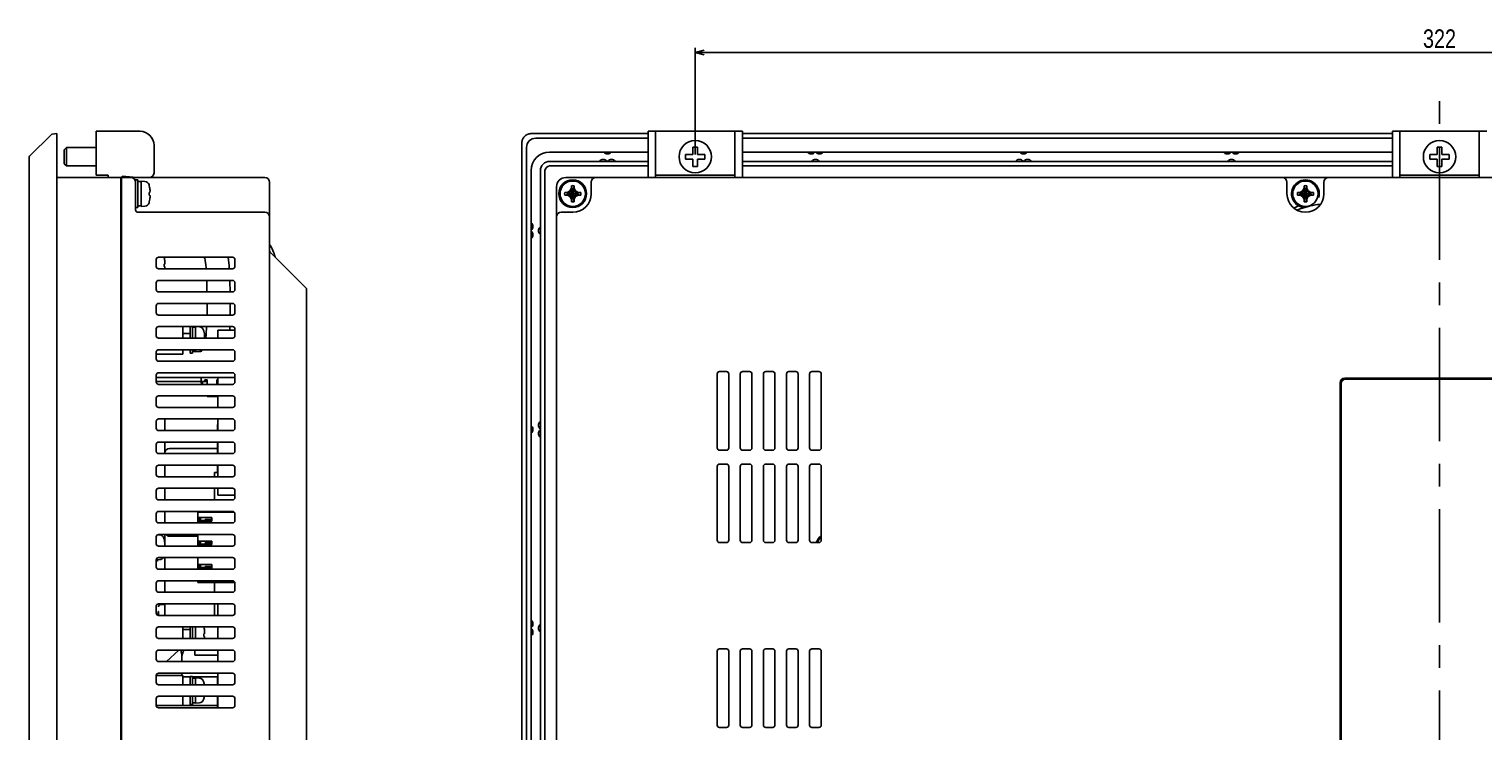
# Model space of a CAD drawing. Extents: x -4 to 1106, y 0 to 693.
# Tile 15 of 26: x 583 to 898, y 336 to 488. Entities that reach past the tile are written whole.
import ezdxf
from ezdxf.enums import TextEntityAlignment as Align

# ---------------------------------------------------------------- set-up
doc = ezdxf.new("R2010")
doc.units = 0
doc.header["$LTSCALE"] = 65.395
doc.linetypes.add('CENTER', pattern=[0.6, 0.375, -0.075, 0.075, -0.075])
doc.layers.get('0').update_dxf_attribs({"linetype": 'CONTINUOUS'})
doc.layers.add('AXIS', color=7, linetype='CONTINUOUS')
doc.layers.add('DIM', color=7, linetype='CONTINUOUS')
doc.styles.get("Standard").update_dxf_attribs({"font": 'txt', "width": 0.8})
doc.dimstyles.get("Standard").update_dxf_attribs({"dimtxt": 2.5, "dimasz": 2.5, "dimexe": 1.25, "dimexo": 0.625, "dimtad": 1, "dimcen": 2.5, "dimazin": 3, "dimtfac": 1, "dimtmove": 0, "dimatfit": 3})

# ---------------------------------------------------------------- blocks, each defined once
blk = doc.blocks.new('_OPEN')
at = {"color": 0, "linetype": 'BYBLOCK'}
for p, q in [((0, 0), (-1, 0.26)), ((-1, -0.26), (0, 0)), ((-1, 0), (0, 0))]:
    blk.add_line(p, q, dxfattribs=at)
blk = doc.blocks.new('*D10')
at = {"layer": 'DIM', "color": 2, "linetype": 'CONTINUOUS'}
for p, q in [((727.18, 461), (727.18, 484.06)), ((727.18, 483.06), (888.18, 483.06)), ((1049.18, 483.06), (888.18, 483.06)), ((1049.18, 461), (1049.18, 484.06))]:
    blk.add_line(p, q, dxfattribs=at)
at = {"layer": 'DIM', "color": 2, "linetype": 'CONTINUOUS', "xscale": 1.9, "yscale": 1.9, "zscale": 1.9, "rotation": 180}
blk.add_blockref('_OPEN', (727.18, 483.06), dxfattribs=at)
at = {"layer": 'DIM', "color": 2, "linetype": 'CONTINUOUS', "xscale": 1.9, "yscale": 1.9, "zscale": 1.9}
blk.add_blockref('_OPEN', (1049.18, 483.06), dxfattribs=at)
at = {"layer": 'DIM', "color": 2, "linetype": 'CONTINUOUS', "width": 0.8}
blk.add_text('322', height=4, dxfattribs=at).set_placement((888.18, 484.06), align=Align.CENTER)

msp = doc.modelspace()

# ---------------------------------------------------------------- linework, layer by layer
at = {"color": 7, "linetype": 'CONTINUOUS'}
for p, q in [((588.09, 465.394), (589.102, 465.5)), ((589.102, 165.5), (589.102, 465.5)), ((597.602, 466), (597.602, 456.5)), ((597.602, 466), (607.102, 466)), ((691.321, 465.47), (691.207, 465.447)), ((691.436, 465.487), (691.321, 465.47)), ((691.552, 465.497), (691.436, 465.487)), ((691.668, 465.5), (691.552, 465.497)), ((691.668, 465.5), (716.979, 465.5)), ((716.979, 466), (737.379, 466)), ((716.979, 456), (716.979, 466)), ((718.579, 466), (718.579, 456)), ((735.779, 456), (735.779, 466)), ((737.379, 456), (737.379, 466)), ((737.379, 465.5), (877.979, 465.5)), ((877.979, 466), (898.379, 466)), ((877.979, 456), (877.979, 466)), ((879.579, 466), (879.579, 456)), ((896.779, 456), (896.779, 466)), ((583.19, 460.588), (587.909, 465.308)), ((590.702, 462), (591.202, 462.5)), ((591.202, 458.5), (591.202, 462.5)), ((597.602, 462.5), (591.202, 462.5)), ((610.102, 463), (610.102, 457)), ((689.683, 463.628), (689.679, 463.511)), ((689.679, 325.7), (689.679, 463.511)), ((689.693, 463.744), (689.683, 463.628)), ((689.71, 463.859), (689.693, 463.744)), ((689.733, 463.973), (689.71, 463.859)), ((689.763, 464.085), (689.733, 463.973)), ((689.799, 464.195), (689.763, 464.085)), ((689.842, 464.302), (689.799, 464.195)), ((689.891, 464.407), (689.842, 464.302)), ((689.946, 464.509), (689.891, 464.407)), ((690.006, 464.607), (689.946, 464.509)), ((690.072, 464.701), (690.006, 464.607)), ((690.144, 464.792), (690.072, 464.701)), ((690.22, 464.878), (690.144, 464.792)), ((690.302, 464.959), (690.22, 464.878)), ((690.388, 465.036), (690.302, 464.959)), ((690.478, 465.107), (690.388, 465.036)), ((690.573, 465.174), (690.478, 465.107)), ((690.671, 465.234), (690.573, 465.174)), ((690.773, 465.289), (690.671, 465.234)), ((690.679, 462.5), (690.679, 325.7)), ((690.877, 465.338), (690.773, 465.289)), ((690.985, 465.38), (690.877, 465.338)), ((691.095, 465.417), (690.985, 465.38)), ((691.207, 465.447), (691.095, 465.417)), ((716.979, 464.5), (692.679, 464.5)), ((727.679, 462.6), (726.679, 462.6)), ((726.679, 461), (726.679, 462.6)), ((727.679, 461), (727.679, 462.6)), ((877.979, 464.5), (737.379, 464.5)), ((888.679, 462.6), (887.679, 462.6)), ((887.679, 461), (887.679, 462.6)), ((888.679, 461), (888.679, 462.6)), ((583.102, 170.625), (583.102, 460.376)), ((590.702, 459), (590.702, 462)), ((725.079, 461), (726.679, 461)), ((725.079, 461), (725.079, 460)), ((725.079, 460), (726.679, 460)), ((726.679, 458.4), (726.679, 460)), ((727.679, 461), (729.279, 461)), ((727.679, 460), (729.279, 460)), ((727.679, 458.4), (727.679, 460)), ((729.279, 461), (729.279, 460)), ((886.079, 461), (887.679, 461)), ((886.079, 461), (886.079, 460)), ((886.079, 460), (887.679, 460)), ((887.679, 458.4), (887.679, 460)), ((888.679, 461), (890.279, 461)), ((888.679, 460), (890.279, 460)), ((888.679, 458.4), (888.679, 460)), ((890.279, 461), (890.279, 460)), ((590.702, 459), (591.202, 458.5)), ((597.602, 458.5), (591.202, 458.5)), ((600.202, 456.5), (597.602, 456.5)), ((600.202, 456), (600.202, 456.5)), ((603.202, 456), (603.202, 456.3)), ((603.202, 456.3), (606.382, 456.02)), ((694.679, 325.7), (694.679, 457.5)), ((695.679, 458.5), (716.979, 458.5)), ((735.779, 456.5), (718.579, 456.5)), ((726.679, 458.4), (727.679, 458.4)), ((737.379, 458.5), (877.979, 458.5)), ((896.779, 456.5), (879.579, 456.5)), ((887.679, 458.4), (888.679, 458.4)), ((589.102, 456), (634.102, 456)), ((602.902, 456), (602.902, 332.5)), ((603.102, 455.5), (602.902, 455.5)), ((603.102, 332.5), (603.102, 456)), ((606.102, 455.5), (606.102, 449)), ((606.602, 455.5), (606.102, 455.5)), ((606.602, 449.501), (606.602, 455.5)), ((606.836, 455.147), (606.602, 455.15)), ((606.835, 455.137), (606.602, 455.119)), ((607.068, 455.147), (606.835, 455.137)), ((606.952, 455.142), (606.836, 455.147)), ((607.302, 455.15), (607.068, 455.147)), ((607.302, 455.25), (607.302, 449.751)), ((608.149, 455.176), (607.302, 455.25)), ((609.079, 454.25), (609.022, 454.46)), ((609.079, 454.25), (609.079, 454.228)), ((609.198, 453.668), (609.217, 453.522)), ((609.217, 453.522), (609.232, 453.38)), ((609.232, 452.947), (609.217, 452.864)), ((609.232, 453.38), (609.243, 453.241)), ((609.243, 453.027), (609.232, 452.947)), ((609.243, 453.241), (609.249, 453.105)), ((609.249, 453.105), (609.243, 453.027)), ((635.102, 176), (635.102, 455)), ((697.179, 177), (697.179, 454)), ((699.179, 456), (1077.179, 456)), ((700.074, 453.105), (699.512, 452.78)), ((699.664, 452.64), (700.219, 452.961)), ((700.399, 453.668), (700.074, 453.105)), ((700.074, 451.896), (701.284, 453.105)), ((700.074, 453.105), (701.284, 451.896)), ((700.219, 452.961), (700.539, 453.515)), ((700.399, 454.228), (700.399, 453.668)), ((700.399, 454.228), (700.539, 453.571)), ((700.539, 453.515), (700.399, 453.668)), ((700.539, 453.515), (700.539, 453.571)), ((700.539, 451.43), (700.819, 453.571)), ((700.819, 451.43), (700.539, 453.571)), ((700.539, 451.486), (700.819, 453.515)), ((700.819, 451.486), (700.539, 453.515)), ((700.819, 453.571), (700.959, 454.228)), ((700.819, 453.515), (700.959, 453.668)), ((700.819, 453.571), (700.819, 453.515)), ((700.819, 453.515), (701.139, 452.961)), ((700.959, 453.668), (700.959, 454.228)), ((701.284, 453.105), (700.959, 453.668)), ((701.139, 452.961), (701.694, 452.64)), ((701.847, 452.78), (701.284, 453.105)), ((704.679, 452.5), (704.679, 455)), ((855.179, 455), (855.179, 452.5)), ((858.574, 453.105), (858.012, 452.78)), ((858.164, 452.64), (858.719, 452.961)), ((858.899, 453.668), (858.574, 453.105)), ((858.574, 451.896), (859.784, 453.105)), ((858.574, 453.105), (859.784, 451.896)), ((858.719, 452.961), (859.039, 453.515)), ((858.899, 454.228), (858.899, 453.668)), ((858.899, 454.228), (859.039, 453.571)), ((859.039, 453.515), (858.899, 453.668)), ((859.039, 453.515), (859.039, 453.571)), ((859.039, 451.43), (859.319, 453.571)), ((859.319, 451.43), (859.039, 453.571)), ((859.039, 451.486), (859.319, 453.515)), ((859.319, 451.486), (859.039, 453.515)), ((859.319, 453.571), (859.459, 454.228)), ((859.319, 453.515), (859.459, 453.668)), ((859.319, 453.571), (859.319, 453.515)), ((859.319, 453.515), (859.639, 452.961)), ((859.459, 453.668), (859.459, 454.228)), ((859.784, 453.105), (859.459, 453.668)), ((859.639, 452.961), (860.194, 452.64)), ((860.347, 452.78), (859.784, 453.105)), ((863.179, 452.5), (863.179, 455)), ((607.302, 449.85), (606.602, 449.85)), ((608.149, 449.825), (607.302, 449.75)), ((609.079, 450.75), (609.022, 450.541)), ((609.079, 452.78), (609.079, 452.22)), ((609.198, 452.78), (609.079, 452.78)), ((609.079, 452.22), (609.198, 452.22)), ((609.079, 450.773), (609.079, 450.75)), ((609.217, 452.864), (609.198, 452.78)), ((609.198, 452.22), (609.223, 452.108)), ((609.222, 451.52), (609.198, 451.333)), ((609.239, 451.708), (609.222, 451.52)), ((609.223, 452.108), (609.24, 452)), ((609.249, 451.896), (609.239, 451.708)), ((609.24, 452), (609.249, 451.896)), ((699.512, 452.78), (698.952, 452.78)), ((699.608, 452.64), (698.952, 452.78)), ((698.952, 452.22), (699.608, 452.36)), ((698.952, 452.22), (699.512, 452.22)), ((699.664, 452.64), (699.512, 452.78)), ((699.664, 452.36), (699.512, 452.22)), ((699.512, 452.22), (700.074, 451.896)), ((699.608, 452.36), (701.75, 452.64)), ((699.608, 452.64), (699.664, 452.64)), ((699.608, 452.64), (701.75, 452.36)), ((699.664, 452.36), (699.608, 452.36)), ((699.664, 452.36), (701.694, 452.64)), ((699.664, 452.64), (701.694, 452.36)), ((700.219, 452.04), (699.664, 452.36)), ((700.074, 451.896), (700.399, 451.333)), ((700.539, 451.486), (700.219, 452.04)), ((700.539, 451.486), (700.399, 451.333)), ((700.539, 451.43), (700.399, 450.773)), ((700.399, 451.333), (700.399, 450.773)), ((700.539, 451.43), (700.539, 451.486)), ((701.139, 452.04), (700.819, 451.486)), ((700.819, 451.486), (700.819, 451.43)), ((700.819, 451.486), (700.959, 451.333)), ((700.959, 450.773), (700.819, 451.43)), ((700.959, 451.333), (701.284, 451.896)), ((700.959, 450.773), (700.959, 451.333)), ((701.694, 452.36), (701.139, 452.04)), ((701.284, 451.896), (701.847, 452.22)), ((701.694, 452.64), (701.847, 452.78)), ((701.694, 452.64), (701.75, 452.64)), ((701.75, 452.36), (701.694, 452.36)), ((701.694, 452.36), (701.847, 452.22)), ((702.407, 452.78), (701.75, 452.64)), ((701.75, 452.36), (702.407, 452.22)), ((702.407, 452.78), (701.847, 452.78)), ((701.847, 452.22), (702.407, 452.22)), ((857.691, 449.896), (857.12, 449.602)), ((858.012, 452.78), (857.452, 452.78)), ((858.108, 452.64), (857.452, 452.78)), ((857.452, 452.22), (858.108, 452.36)), ((857.452, 452.22), (858.012, 452.22)), ((858.164, 452.64), (858.012, 452.78)), ((858.164, 452.36), (858.012, 452.22)), ((858.012, 452.22), (858.574, 451.896)), ((858.108, 452.36), (860.25, 452.64)), ((858.108, 452.64), (858.164, 452.64)), ((858.108, 452.64), (860.25, 452.36)), ((858.164, 452.36), (858.108, 452.36)), ((858.164, 452.36), (860.194, 452.64)), ((858.164, 452.64), (860.194, 452.36)), ((858.719, 452.04), (858.164, 452.36)), ((858.574, 451.896), (858.899, 451.333)), ((859.039, 451.486), (858.719, 452.04)), ((859.039, 451.486), (858.899, 451.333)), ((859.039, 451.43), (858.899, 450.773)), ((858.899, 451.333), (858.899, 450.773)), ((859.039, 451.43), (859.039, 451.486)), ((859.639, 452.04), (859.319, 451.486)), ((859.319, 451.486), (859.459, 451.333)), ((859.319, 451.486), (859.319, 451.43)), ((859.459, 450.773), (859.319, 451.43)), ((859.459, 451.333), (859.784, 451.896)), ((859.459, 450.773), (859.459, 451.333)), ((860.202, 449.847), (859.524, 449.68)), ((860.194, 452.36), (859.639, 452.04)), ((859.784, 451.896), (860.347, 452.22)), ((860.194, 452.64), (860.347, 452.78)), ((860.194, 452.64), (860.25, 452.64)), ((860.25, 452.36), (860.194, 452.36)), ((860.194, 452.36), (860.347, 452.22)), ((860.809, 449.976), (860.202, 449.847)), ((860.907, 452.78), (860.25, 452.64)), ((860.25, 452.36), (860.907, 452.22)), ((860.907, 452.78), (860.347, 452.78)), ((860.347, 452.22), (860.907, 452.22)), ((861.338, 450.073), (860.809, 449.976)), ((861.787, 450.144), (861.338, 450.073)), ((862.161, 450.193), (861.787, 450.144)), ((862.467, 450.227), (862.161, 450.193)), ((862.47, 450.227), (862.467, 450.227)), ((583.077, 436.3), (583.077, 447.4)), ((583.077, 447.4), (583.102, 447.4)), ((606.602, 449.5), (606.102, 449.5)), ((634.102, 448.5), (606.602, 448.5)), ((698.179, 448.5), (700.679, 448.5)), ((857.12, 449.602), (856.692, 449.368)), ((858.018, 449.221), (857.317, 448.961)), ((858.791, 449.472), (858.018, 449.221)), ((859.524, 449.68), (858.791, 449.472)), ((610.602, 438.25), (610.602, 436.75)), ((627.102, 438.75), (611.102, 438.75)), ((612.279, 438.75), (612.279, 438.728)), ((612.279, 437.28), (612.279, 436.72)), ((612.398, 437.28), (612.279, 437.28)), ((612.398, 438.168), (612.417, 438.022)), ((612.417, 437.364), (612.398, 437.28)), ((612.417, 438.022), (612.432, 437.88)), ((612.432, 437.447), (612.417, 437.364)), ((612.432, 437.88), (612.443, 437.741)), ((612.443, 437.527), (612.432, 437.447)), ((612.443, 437.741), (612.449, 437.605)), ((612.449, 437.605), (612.443, 437.527)), ((620.752, 438.75), (620.862, 438.703)), ((620.862, 438.703), (621.076, 438.601)), ((621.05, 438.75), (621.062, 438.69)), ((621.062, 438.69), (621.181, 437.944)), ((621.181, 437.944), (621.282, 437.154)), ((621.282, 437.154), (621.366, 436.303)), ((626.204, 438.102), (626.111, 438.75)), ((626.325, 436.979), (626.204, 438.102)), ((627.602, 436.75), (627.602, 438.25)), ((635.19, 439.913), (643.014, 432.088)), ((583.102, 436.3), (583.077, 436.3)), ((611.102, 436.25), (627.102, 436.25)), ((612.279, 436.72), (612.398, 436.72)), ((612.398, 436.72), (612.423, 436.608)), ((612.423, 436.608), (612.44, 436.5)), ((612.44, 436.5), (612.449, 436.396)), ((612.449, 436.396), (612.441, 436.25)), ((621.366, 436.303), (621.37, 436.25)), ((626.382, 436.25), (626.325, 436.979)), ((610.602, 433.25), (610.602, 431.75)), ((627.102, 433.75), (611.102, 433.75)), ((611.102, 431.25), (627.102, 431.25)), ((621.504, 433.75), (621.518, 433.338)), ((621.518, 433.338), (621.542, 432.233)), ((621.542, 432.233), (621.557, 431.25)), ((626.524, 433.151), (626.506, 433.75)), ((626.551, 431.718), (626.524, 433.151)), ((626.557, 431.25), (626.551, 431.718)), ((627.602, 431.75), (627.602, 433.25)), ((643.102, 431.876), (643.102, 202.125)), ((610.602, 428.25), (610.602, 426.75)), ((627.102, 428.75), (611.102, 428.75)), ((621.589, 427.898), (621.582, 426.683)), ((621.586, 428.75), (621.587, 428.522)), ((621.587, 428.522), (621.589, 427.895)), ((626.581, 426.554), (626.589, 427.898)), ((626.587, 428.664), (626.586, 428.75)), ((626.589, 427.888), (626.587, 428.664)), ((627.602, 426.75), (627.602, 428.25)), ((611.102, 426.25), (627.102, 426.25)), ((621.582, 426.683), (621.573, 426.25)), ((626.575, 426.25), (626.581, 426.554)), ((610.602, 423.25), (610.602, 421.75)), ((627.102, 423.75), (611.102, 423.75)), ((617.902, 422.23), (616.302, 422.23)), ((617.902, 423.75), (617.902, 421.25)), ((618.402, 421.25), (618.402, 423.75)), ((618.636, 423.647), (618.402, 423.65)), ((618.635, 423.637), (618.402, 423.619)), ((618.868, 423.647), (618.635, 423.637)), ((618.752, 423.642), (618.636, 423.647)), ((619.102, 423.65), (618.868, 423.647)), ((619.949, 423.676), (619.102, 423.75)), ((619.102, 423.75), (619.102, 421.25)), ((620.879, 422.75), (620.822, 422.96)), ((620.879, 422.75), (620.879, 422.728)), ((620.998, 422.168), (621.017, 422.022)), ((621.017, 422.022), (621.032, 421.88)), ((621.032, 421.447), (621.017, 421.364)), ((621.032, 421.88), (621.043, 421.741)), ((621.043, 421.527), (621.032, 421.447)), ((621.043, 421.741), (621.049, 421.605)), ((621.049, 421.605), (621.043, 421.527)), ((621.388, 422.196), (621.295, 421.25)), ((621.486, 423.631), (621.388, 422.196)), ((621.492, 423.75), (621.486, 423.631)), ((623.902, 421.25), (623.902, 423)), ((626.454, 423), (626.479, 423.367)), ((626.479, 423.367), (626.496, 423.75)), ((627.602, 421.75), (627.602, 423.25)), ((611.102, 421.25), (627.102, 421.25)), ((627.102, 418.75), (611.102, 418.75)), ((617.902, 418.75), (617.902, 418.001)), ((618.402, 418.001), (618.402, 418.75)), ((619.102, 418.35), (618.402, 418.35)), ((619.102, 418.75), (619.102, 418.251)), ((619.949, 418.325), (619.102, 418.25)), ((620.998, 421.28), (620.879, 421.28)), ((620.879, 421.28), (620.879, 421.25)), ((621.017, 421.364), (620.998, 421.28)), ((610.602, 418.25), (610.602, 416.75)), ((611.102, 416.25), (627.102, 416.25)), ((618.402, 418), (617.902, 418)), ((627.602, 416.75), (627.602, 418.25)), ((610.602, 413.25), (610.602, 411.75)), ((610.602, 412.75), (627.602, 412.75)), ((627.102, 413.75), (611.102, 413.75)), ((620.322, 411.537), (620.322, 412.75)), ((621.072, 412.219), (621.572, 412.219)), ((621.072, 412.219), (621.072, 411.87)), ((621.072, 412.21), (621.572, 412.21)), ((621.572, 412.219), (621.572, 411.25)), ((623.672, 412.219), (623.902, 412.219)), ((623.672, 411.25), (623.672, 412.219)), ((623.672, 412.21), (623.902, 412.21)), ((623.902, 411.25), (623.902, 412.75)), ((627.602, 411.75), (627.602, 413.25)), ((731.929, 413.5), (731.929, 397.5)), ((733.929, 414), (732.429, 414)), ((734.429, 397.5), (734.429, 413.5)), ((736.929, 413.5), (736.929, 397.5)), ((738.929, 414), (737.429, 414)), ((739.429, 397.5), (739.429, 413.5)), ((741.929, 413.5), (741.929, 397.5)), ((743.929, 414), (742.429, 414)), ((744.429, 397.5), (744.429, 413.5)), ((746.929, 413.5), (746.929, 397.5)), ((748.929, 414), (747.429, 414)), ((749.429, 397.5), (749.429, 413.5)), ((751.929, 413.5), (751.929, 397.5)), ((753.929, 414), (752.429, 414)), ((754.429, 397.5), (754.429, 413.5)), ((999.679, 412.6), (867.679, 412.6)), ((932.479, 412.4), (867.879, 412.4)), ((894.979, 412.6), (894.979, 412.4)), ((895.179, 412.6), (895.179, 412.4)), ((610.602, 411.85), (620.322, 411.85)), ((611.102, 411.25), (627.102, 411.25)), ((621.072, 411.894), (620.322, 411.894)), ((620.622, 411.537), (620.322, 411.537)), ((620.622, 411.866), (621.572, 411.866)), ((620.622, 411.25), (620.622, 411.866)), ((621.072, 411.87), (621.572, 411.87)), ((866.679, 411.6), (866.679, 333.263)), ((866.879, 411.4), (866.879, 312.9)), ((610.602, 408.25), (610.602, 406.75)), ((627.102, 408.75), (611.102, 408.75)), ((611.102, 406.25), (627.102, 406.25)), ((621.572, 408.75), (621.572, 408.638)), ((623.672, 408.654), (621.572, 408.654)), ((623.672, 408.638), (621.572, 408.638)), ((623.672, 408.638), (623.672, 408.75)), ((623.902, 406.25), (623.902, 408.75)), ((627.602, 406.75), (627.602, 408.25)), ((610.602, 403.25), (610.602, 401.75)), ((627.102, 403.75), (611.102, 403.75)), ((612.452, 401.25), (612.452, 403.75)), ((623.902, 401.25), (623.902, 403.75)), ((627.602, 401.75), (627.602, 403.25)), ((611.102, 401.25), (627.102, 401.25)), ((623.802, 402.2), (623.802, 401.25)), ((610.602, 398.25), (610.602, 396.75)), ((627.102, 398.75), (611.102, 398.75)), ((612.452, 396.25), (612.452, 398.75)), ((613.452, 397.4), (623.802, 397.4)), ((623.802, 398.75), (623.802, 396.25)), ((623.902, 396.25), (623.902, 398.75)), ((627.602, 396.75), (627.602, 398.25)), ((732.429, 397), (733.929, 397)), ((737.429, 397), (738.929, 397)), ((742.429, 397), (743.929, 397)), ((747.429, 397), (748.929, 397)), ((752.429, 397), (753.929, 397)), ((610.602, 393.25), (610.602, 391.75)), ((611.102, 396.25), (627.102, 396.25)), ((627.102, 393.75), (611.102, 393.75)), ((612.452, 393.75), (612.452, 391.25)), ((623.802, 393.75), (623.802, 392.2)), ((623.902, 391.25), (623.902, 393.75)), ((627.602, 391.75), (627.602, 393.25)), ((731.929, 393.5), (731.929, 377.5)), ((733.929, 394), (732.429, 394)), ((734.429, 377.5), (734.429, 393.5)), ((736.929, 393.5), (736.929, 377.5)), ((738.929, 394), (737.429, 394)), ((739.429, 377.5), (739.429, 393.5)), ((741.929, 393.5), (741.929, 377.5)), ((743.929, 394), (742.429, 394)), ((744.429, 377.5), (744.429, 393.5)), ((746.929, 393.5), (746.929, 377.5)), ((748.929, 394), (747.429, 394)), ((749.429, 377.5), (749.429, 393.5)), ((751.929, 393.5), (751.929, 377.5)), ((753.929, 394), (752.429, 394)), ((754.429, 377.5), (754.429, 393.5)), ((611.102, 391.25), (627.102, 391.25)), ((623.202, 392.2), (623.902, 392.2)), ((623.202, 391.25), (623.202, 392.2)), ((610.602, 388.25), (610.602, 386.75)), ((627.102, 388.75), (611.102, 388.75)), ((612.452, 388.75), (612.452, 386.25)), ((623.202, 386.25), (623.202, 388.75)), ((623.902, 387.3), (623.902, 388.75)), ((627.602, 387.3), (623.902, 387.3)), ((627.602, 386.75), (627.602, 388.25)), ((611.102, 386.25), (627.102, 386.25)), ((627.102, 383.75), (611.102, 383.75)), ((612.452, 383.75), (612.452, 381.25)), ((623.202, 383.605), (623.202, 383.75)), ((610.602, 383.25), (610.602, 381.75)), ((611.102, 381.25), (627.102, 381.25)), ((619.552, 383.605), (627.453, 383.605)), ((619.552, 381.25), (619.552, 383.605)), ((619.552, 382.409), (622.602, 382.409)), ((622.602, 381.647), (619.552, 381.647)), ((619.857, 382.409), (619.857, 381.647)), ((620.161, 382.409), (620.161, 381.647)), ((620.161, 381.775), (622.451, 381.775)), ((621.148, 382.025), (622.602, 382.025)), ((621.148, 381.775), (621.148, 382.025)), ((622.387, 382.025), (622.387, 381.775)), ((622.451, 382.025), (622.451, 381.775)), ((622.602, 382.409), (622.602, 381.647)), ((627.602, 381.75), (627.602, 383.25)), ((866.879, 380.6), (866.679, 380.6)), ((610.602, 378.25), (610.602, 376.75)), ((611.349, 378.676), (610.916, 378.714)), ((627.102, 378.75), (611.102, 378.75)), ((612.279, 377.75), (612.222, 377.96)), ((612.279, 377.75), (612.279, 377.728)), ((612.452, 376.25), (612.452, 378.75)), ((619.552, 378.4), (613.452, 378.4)), ((619.552, 376.25), (619.552, 378.75)), ((627.602, 376.75), (627.602, 378.25)), ((611.102, 376.25), (627.102, 376.25)), ((612.398, 376.28), (612.279, 376.28)), ((612.279, 376.28), (612.279, 376.25)), ((612.398, 377.168), (612.417, 377.022)), ((612.417, 376.364), (612.398, 376.28)), ((612.417, 377.022), (612.432, 376.88)), ((612.432, 376.447), (612.417, 376.364)), ((612.432, 376.88), (612.443, 376.741)), ((612.443, 376.527), (612.432, 376.447)), ((612.443, 376.741), (612.449, 376.605)), ((612.449, 376.605), (612.443, 376.527)), ((619.552, 377.329), (622.602, 377.329)), ((622.602, 376.567), (619.552, 376.567)), ((619.857, 377.329), (619.857, 376.567)), ((620.161, 377.329), (620.161, 376.567)), ((620.161, 376.695), (622.451, 376.695)), ((621.148, 376.945), (622.602, 376.945)), ((621.148, 376.695), (621.148, 376.945)), ((622.387, 376.695), (622.387, 376.945)), ((622.451, 376.945), (622.451, 376.695)), ((622.602, 377.329), (622.602, 376.567)), ((732.429, 377), (733.929, 377)), ((737.429, 377), (738.929, 377)), ((742.429, 377), (743.929, 377)), ((747.429, 377), (748.929, 377)), ((752.429, 377), (753.929, 377)), ((611.349, 373.325), (610.601, 373.259)), ((610.602, 373.25), (610.602, 371.75)), ((627.102, 373.75), (611.102, 373.75)), ((611.102, 371.25), (627.102, 371.25)), ((612.452, 371.25), (612.452, 373.75)), ((619.552, 371.25), (619.552, 373.75)), ((619.552, 372.249), (622.602, 372.249)), ((622.602, 371.487), (619.552, 371.487)), ((619.857, 372.249), (619.857, 371.487)), ((620.161, 372.249), (620.161, 371.487)), ((620.161, 371.615), (622.451, 371.615)), ((621.148, 371.865), (622.602, 371.865)), ((621.148, 371.615), (621.148, 371.865)), ((622.387, 371.615), (622.387, 371.865)), ((622.451, 371.865), (622.451, 371.615)), ((622.602, 372.249), (622.602, 371.487)), ((627.602, 371.75), (627.602, 373.25)), ((610.602, 368.25), (610.602, 366.75)), ((627.102, 368.75), (611.102, 368.75)), ((612.452, 366.25), (612.452, 368.75)), ((619.552, 368.395), (619.552, 368.75)), ((619.552, 368.395), (627.58, 368.395)), ((623.202, 366.25), (623.202, 368.395)), ((627.602, 366.75), (627.602, 368.25)), ((611.102, 366.25), (627.102, 366.25)), ((610.602, 363.25), (610.602, 361.75)), ((611.097, 362.1), (611.002, 362.1)), ((611.002, 362.1), (611.002, 361.261)), ((611.085, 363.1), (611.086, 363.119)), ((611.086, 363.119), (611.088, 363.137)), ((611.088, 363.137), (611.09, 363.155)), ((611.09, 363.155), (611.093, 363.174)), ((611.093, 363.174), (611.097, 363.192)), ((611.097, 363.192), (611.101, 363.211)), ((611.097, 361.25), (611.097, 362.1)), ((611.101, 363.211), (611.106, 363.229)), ((627.102, 363.75), (611.102, 363.75)), ((611.106, 363.229), (611.112, 363.248)), ((611.112, 363.248), (611.119, 363.266)), ((611.119, 363.266), (611.126, 363.284)), ((611.126, 363.284), (611.135, 363.302)), ((611.135, 363.302), (611.144, 363.32)), ((611.144, 363.32), (611.153, 363.338)), ((611.153, 363.338), (611.164, 363.356)), ((611.164, 363.356), (611.175, 363.373)), ((611.175, 363.373), (611.187, 363.39)), ((611.187, 363.39), (611.2, 363.407)), ((611.2, 363.407), (611.214, 363.423)), ((611.214, 363.423), (611.229, 363.439)), ((611.229, 363.439), (611.244, 363.455)), ((611.244, 363.455), (611.261, 363.47)), ((611.261, 363.47), (611.278, 363.485)), ((611.278, 363.485), (611.296, 363.499)), ((611.296, 363.499), (611.315, 363.512)), ((611.315, 363.512), (611.335, 363.525)), ((611.335, 363.525), (611.356, 363.537)), ((611.356, 363.537), (611.378, 363.548)), ((611.378, 363.548), (611.401, 363.559)), ((611.401, 363.559), (611.424, 363.568)), ((611.424, 363.568), (611.449, 363.577)), ((611.449, 363.577), (611.475, 363.584)), ((611.475, 363.584), (611.501, 363.59)), ((611.501, 363.59), (611.528, 363.595)), ((611.528, 363.595), (611.556, 363.598)), ((611.556, 363.598), (611.585, 363.6)), ((611.585, 363.6), (611.602, 363.6)), ((611.602, 363.6), (612.452, 363.6)), ((612.452, 361.25), (612.452, 363.75)), ((623.202, 361.25), (623.202, 363.75)), ((623.902, 361.25), (623.902, 363.75)), ((627.602, 361.75), (627.602, 363.25)), ((611.102, 361.25), (627.102, 361.25)), ((627.102, 358.75), (611.102, 358.75)), ((617.902, 358.75), (617.902, 356.25)), ((618.402, 356.25), (618.402, 358.75)), ((619.102, 358.75), (619.102, 356.25)), ((620.879, 358.75), (620.879, 358.728)), ((623.902, 356.25), (623.902, 358.75)), ((610.602, 358.25), (610.602, 356.75)), ((611.102, 356.25), (627.102, 356.25)), ((617.902, 358.23), (616.302, 358.23)), ((620.998, 357.28), (620.879, 357.28)), ((620.879, 357.28), (620.879, 356.72)), ((620.879, 356.72), (620.998, 356.72)), ((620.998, 358.168), (621.017, 358.022)), ((621.017, 357.364), (620.998, 357.28)), ((620.998, 356.72), (621.023, 356.608)), ((621.017, 358.022), (621.032, 357.88)), ((621.032, 357.447), (621.017, 357.364)), ((621.023, 356.608), (621.04, 356.5)), ((621.032, 357.88), (621.043, 357.741)), ((621.043, 357.527), (621.032, 357.447)), ((621.04, 356.5), (621.049, 356.396)), ((621.049, 356.396), (621.041, 356.25)), ((621.043, 357.741), (621.049, 357.605)), ((621.049, 357.605), (621.043, 357.527)), ((627.602, 356.75), (627.602, 358.25)), ((866.679, 355.6), (866.879, 355.6)), ((610.602, 353.25), (610.602, 351.75)), ((627.102, 353.75), (611.102, 353.75)), ((612.802, 351.25), (615.462, 353.75)), ((615.961, 353.69), (615.96, 353.75)), ((615.969, 353.559), (615.961, 353.69)), ((615.983, 353.422), (615.969, 353.559)), ((616.003, 353.28), (615.983, 353.422)), ((616.027, 353.132), (616.003, 353.28)), ((616.055, 352.98), (616.027, 353.132)), ((616.086, 352.826), (616.055, 352.98)), ((616.118, 352.669), (616.086, 352.826)), ((616.152, 352.511), (616.118, 352.669)), ((616.152, 352.511), (616.185, 352.666)), ((616.152, 351.25), (616.152, 352.511)), ((616.185, 352.666), (616.22, 352.82)), ((616.22, 352.82), (616.259, 352.97)), ((616.259, 352.97), (616.301, 353.116)), ((616.301, 353.116), (616.349, 353.255)), ((616.349, 353.255), (616.404, 353.387)), ((616.404, 353.387), (616.467, 353.511)), ((616.467, 353.511), (616.539, 353.626)), ((616.539, 353.626), (616.62, 353.731)), ((616.62, 353.731), (616.639, 353.75)), ((618.902, 352.65), (618.902, 353.75)), ((623.902, 352.65), (618.902, 352.65)), ((623.902, 351.25), (623.902, 353.75)), ((627.602, 351.75), (627.602, 353.25)), ((731.929, 353.5), (731.929, 337.5)), ((733.929, 354), (732.429, 354)), ((734.429, 337.5), (734.429, 353.5)), ((736.929, 353.5), (736.929, 337.5)), ((738.929, 354), (737.429, 354)), ((739.429, 337.5), (739.429, 353.5)), ((741.929, 353.5), (741.929, 337.5)), ((743.929, 354), (742.429, 354)), ((744.429, 337.5), (744.429, 353.5)), ((746.929, 353.5), (746.929, 337.5)), ((748.929, 354), (747.429, 354)), ((749.429, 337.5), (749.429, 353.5)), ((751.929, 353.5), (751.929, 337.5)), ((753.929, 354), (752.429, 354)), ((754.429, 337.5), (754.429, 353.5)), ((611.102, 351.25), (627.102, 351.25)), ((610.602, 348.25), (610.602, 346.75)), ((627.102, 348.75), (611.102, 348.75)), ((611.102, 346.25), (627.102, 346.25)), ((616.152, 348.25), (616.152, 348.75)), ((618.402, 348), (617.902, 348)), ((617.902, 348), (617.902, 346.25)), ((618.402, 346.25), (618.402, 348)), ((618.636, 347.647), (618.402, 347.65)), ((618.635, 347.637), (618.402, 347.619)), ((618.868, 347.647), (618.635, 347.637)), ((618.752, 347.642), (618.636, 347.647)), ((619.102, 347.65), (618.868, 347.647)), ((619.949, 347.676), (619.102, 347.75)), ((619.102, 347.75), (619.102, 346.25)), ((620.879, 346.75), (620.822, 346.96)), ((620.879, 346.75), (620.879, 346.728)), ((623.902, 346.25), (623.902, 348.75)), ((627.602, 346.75), (627.602, 348.25)), ((610.602, 343.25), (610.602, 341.75)), ((627.102, 343.75), (611.102, 343.75)), ((617.902, 343.75), (617.902, 342.001)), ((618.402, 342.001), (618.402, 343.75)), ((619.102, 343.75), (619.102, 342.251)), ((620.879, 343.25), (620.822, 343.041)), ((620.879, 343.273), (620.879, 343.25)), ((623.902, 341.25), (623.902, 343.75)), ((627.602, 341.75), (627.602, 343.25)), ((611.102, 341.25), (627.102, 341.25)), ((618.402, 342), (617.902, 342)), ((619.102, 342.35), (618.402, 342.35)), ((619.949, 342.325), (619.102, 342.25)), ((732.429, 337), (733.929, 337)), ((737.429, 337), (738.929, 337)), ((742.429, 337), (743.929, 337)), ((747.429, 337), (748.929, 337)), ((752.429, 337), (753.929, 337))]:
    msp.add_line(p, q, dxfattribs=at)
for centre, radius in [((727.179, 460.5), 3.5), ((888.179, 460.5), 3.5), ((700.679, 452.5), 3), ((700.679, 452.5), 2.75), ((859.179, 452.5), 2.75)]:
    msp.add_circle(centre, radius, dxfattribs=at)
for centre, radius, start, end in [((607.102, 463), 3, 0, 90), ((588.121, 465.096), 0.3, 96, 134.99999), ((692.679, 462.5), 2, 90, 180), ((583.402, 460.376), 0.3, 135, 180), ((707.279, 458.9), 1, 36.8699, 143.1301), ((708.179, 462.1), 1, 216.8699, 323.1301), ((709.079, 458.9), 1, 36.8699, 143.1301), ((752.279, 462.1), 1, 216.8699, 323.1301), ((753.179, 458.9), 1, 36.8699, 143.1301), ((754.079, 462.1), 1, 216.8699, 323.1301), ((797.279, 458.9), 1, 36.8699, 143.1301), ((798.179, 462.1), 1, 216.8699, 323.1301), ((799.079, 458.9), 1, 36.8699, 143.1301), ((842.279, 462.1), 1, 216.8699, 323.1301), ((843.179, 458.9), 1, 36.8699, 143.1301), ((844.079, 462.1), 1, 216.8699, 323.1301), ((606.822, 461), 5, 264.95755, 270), ((609.102, 457), 1, 270, 360), ((605.102, 455), 1, 0, 90), ((608.062, 454.18), 1, 16.25703, 85), ((602.302, 452.5), 6.994, 9.60837, 14.29869), ((634.102, 455), 1, 0, 90), ((699.179, 454), 2, 90, 180), ((700.679, 452.5), 1.75, 80.7931, 99.2069), ((700.679, 452.499), 1.082, 82.56227, 97.43773), ((705.679, 455), 1, 90, 180), ((854.179, 455), 1, 0, 90), ((859.179, 452.5), 3, 344.78018, 265.28031), ((859.179, 452.5), 1.75, 80.7931, 99.2069), ((859.179, 452.499), 1.082, 82.56227, 97.43773), ((864.179, 455), 1, 90, 180), ((608.062, 450.821), 1, 275, 343.74297), ((602.302, 452.5), 6.994, 345.70131, 350.39163), ((700.679, 452.5), 1.75, 170.7931, 189.2069), ((700.681, 452.5), 1.082, 172.56227, 187.43773), ((700.679, 452.5), 1.75, 260.7931, 279.2069), ((700.679, 452.502), 1.082, 262.56227, 277.43773), ((700.679, 452.5), 4, 270, 360), ((700.678, 452.5), 1.082, 352.56227, 7.43773), ((700.679, 452.5), 1.75, 350.7931, 9.2069), ((859.179, 452.5), 4, 180, 360), ((859.179, 452.5), 1.75, 170.7931, 189.2069), ((859.181, 452.5), 1.082, 172.56227, 187.43773), ((859.179, 452.5), 1.75, 260.7931, 279.2069), ((859.179, 452.502), 1.082, 262.56227, 277.43773), ((859.178, 452.5), 1.082, 352.56227, 7.43773), ((859.179, 452.5), 1.75, 350.7931, 9.2069), ((606.602, 449), 0.5, 179.99998, 270.00002), ((634.102, 447.5), 1, 0, 90), ((698.179, 447.5), 1, 90, 180), ((691.079, 445.4), 1, 306.8699, 53.1301), ((691.079, 443.6), 1, 306.8699, 53.1301), ((694.279, 444.5), 1, 126.8699, 233.1301), ((628.502, 436.991), 8, 13.16, 34.39366), ((611.102, 438.25), 0.5, 90, 180), ((605.502, 437), 6.994, 9.60837, 14.29869), ((627.102, 438.25), 0.5, 0, 90), ((635.402, 440.125), 0.3, 179.99573, 225.00007), ((611.102, 436.75), 0.5, 180, 270), ((627.102, 436.75), 0.5, 270, 360), ((611.102, 433.25), 0.5, 90, 180), ((611.102, 431.75), 0.5, 180, 270), ((627.102, 433.25), 0.5, 0, 90), ((627.102, 431.75), 0.5, 270, 360), ((642.802, 431.876), 0.3, 0, 45), ((611.102, 428.25), 0.5, 90, 180), ((627.102, 428.25), 0.5, 0, 90), ((611.102, 426.75), 0.5, 180, 270), ((627.102, 426.75), 0.5, 270, 360), ((611.102, 423.25), 0.5, 90, 180), ((611.102, 421.75), 0.5, 180, 270), ((619.862, 422.68), 1, 16.25703, 85), ((614.102, 421), 6.994, 9.60837, 14.29869), ((627.102, 423.25), 0.5, 0, 90), ((627.102, 421.75), 0.5, 270, 360), ((611.102, 418.25), 0.5, 90, 180), ((619.862, 419.321), 1, 275, 325.04631), ((627.102, 418.25), 0.5, 0, 90), ((611.102, 416.75), 0.5, 180, 270), ((627.102, 416.75), 0.5, 270, 360), ((611.102, 413.25), 0.5, 90, 180), ((627.102, 413.25), 0.5, 0, 90), ((732.429, 413.5), 0.5, 90, 180), ((733.929, 413.5), 0.5, 0, 90), ((737.429, 413.5), 0.5, 90, 180), ((738.929, 413.5), 0.5, 0, 90), ((742.429, 413.5), 0.5, 90, 180), ((743.929, 413.5), 0.5, 0, 90), ((747.429, 413.5), 0.5, 90, 180), ((748.929, 413.5), 0.5, 0, 90), ((752.429, 413.5), 0.5, 90, 180), ((753.929, 413.5), 0.5, 0, 90), ((867.679, 411.6), 1, 90, 180), ((867.879, 411.4), 1, 90, 180), ((611.102, 411.75), 0.5, 180, 270), ((627.102, 411.75), 0.5, 270, 360), ((611.102, 408.25), 0.5, 90, 180), ((611.102, 406.75), 0.5, 180, 270), ((627.102, 408.25), 0.5, 0, 90), ((627.102, 406.75), 0.5, 270, 360), ((611.102, 403.25), 0.5, 90, 180), ((624.802, 402.2), 1, 154.2252, 180), ((627.102, 403.25), 0.5, 0, 90), ((694.279, 402.4), 1, 126.8699, 233.1301), ((611.102, 401.75), 0.5, 180, 270), ((627.102, 401.75), 0.5, 270, 360), ((691.079, 401.5), 1, 306.8699, 53.1301), ((694.279, 400.6), 1, 126.8699, 233.1301), ((611.102, 398.25), 0.5, 90, 180), ((611.102, 396.75), 0.5, 180, 270), ((613.452, 396.4), 1, 90, 180), ((627.102, 398.25), 0.5, 0, 90), ((627.102, 396.75), 0.5, 270, 360), ((732.429, 397.5), 0.5, 180, 270), ((733.929, 397.5), 0.5, 270, 360), ((737.429, 397.5), 0.5, 180, 270), ((738.929, 397.5), 0.5, 270, 360), ((742.429, 397.5), 0.5, 180, 270), ((743.929, 397.5), 0.5, 270, 360), ((747.429, 397.5), 0.5, 180, 270), ((748.929, 397.5), 0.5, 270, 360), ((752.429, 397.5), 0.5, 180, 270), ((753.929, 397.5), 0.5, 270, 360), ((611.102, 393.25), 0.5, 90, 180), ((627.102, 393.25), 0.5, 0, 90), ((732.429, 393.5), 0.5, 90, 180), ((733.929, 393.5), 0.5, 0, 90), ((737.429, 393.5), 0.5, 90, 180), ((738.929, 393.5), 0.5, 0, 90), ((742.429, 393.5), 0.5, 90, 180), ((743.929, 393.5), 0.5, 0, 90), ((747.429, 393.5), 0.5, 90, 180), ((748.929, 393.5), 0.5, 0, 90), ((752.429, 393.5), 0.5, 90, 180), ((753.929, 393.5), 0.5, 0, 90), ((611.102, 391.75), 0.5, 180, 270), ((627.102, 391.75), 0.5, 270, 360), ((611.102, 388.25), 0.5, 90, 180), ((627.102, 388.25), 0.5, 0, 90), ((611.102, 386.75), 0.5, 180, 270), ((611.102, 383.25), 0.5, 90, 180), ((627.102, 386.75), 0.5, 270, 360), ((627.102, 383.25), 0.5, 0, 90), ((611.102, 381.75), 0.5, 180, 270), ((627.102, 381.75), 0.5, 270, 360), ((611.102, 378.25), 0.5, 90, 180), ((611.262, 377.68), 1, 16.25703, 85), ((605.502, 376), 6.994, 9.60837, 14.29869), ((613.452, 379.4), 1, 220.56837, 270), ((627.102, 378.25), 0.5, 0, 90), ((732.429, 377.5), 0.5, 180, 270), ((733.929, 377.5), 0.5, 270, 360), ((737.429, 377.5), 0.5, 180, 270), ((738.929, 377.5), 0.5, 270, 360), ((742.429, 377.5), 0.5, 180, 270), ((743.929, 377.5), 0.5, 270, 360), ((747.429, 377.5), 0.5, 180, 270), ((748.929, 377.5), 0.5, 270, 360), ((752.429, 377.5), 0.5, 180, 270), ((756.169, 376), 3, 125.55358, 160.48229), ((756.169, 376), 2.75, 129.29534, 158.61052), ((753.929, 377.5), 0.5, 270, 360), ((611.102, 376.75), 0.5, 180, 270), ((627.102, 376.75), 0.5, 270, 360), ((611.102, 373.25), 0.5, 90, 180), ((611.102, 371.75), 0.5, 180, 270), ((611.262, 374.321), 1, 275, 325.04631), ((627.102, 373.25), 0.5, 0, 90), ((627.102, 371.75), 0.5, 270, 360), ((611.102, 368.25), 0.5, 90, 180), ((627.102, 368.25), 0.5, 0, 90), ((611.102, 366.75), 0.5, 180, 270), ((627.102, 366.75), 0.5, 270, 360), ((611.102, 363.25), 0.5, 90, 180), ((611.102, 361.75), 0.5, 180, 270), ((627.102, 363.25), 0.5, 0, 90), ((627.102, 361.75), 0.5, 270, 360), ((611.102, 358.25), 0.5, 90, 180), ((614.102, 357), 6.994, 9.60837, 14.29869), ((627.102, 358.25), 0.5, 0, 90), ((691.079, 359.4), 1, 306.8699, 53.1301), ((694.279, 358.5), 1, 126.8699, 233.1301), ((611.102, 356.75), 0.5, 180, 270), ((627.102, 356.75), 0.5, 270, 360), ((691.079, 357.6), 1, 306.8699, 53.1301), ((611.102, 353.25), 0.5, 90, 180), ((627.102, 353.25), 0.5, 0, 90), ((732.429, 353.5), 0.5, 90, 180), ((733.929, 353.5), 0.5, 0, 90), ((737.429, 353.5), 0.5, 90, 180), ((738.929, 353.5), 0.5, 0, 90), ((742.429, 353.5), 0.5, 90, 180), ((743.929, 353.5), 0.5, 0, 90), ((747.429, 353.5), 0.5, 90, 180), ((748.929, 353.5), 0.5, 0, 90), ((752.429, 353.5), 0.5, 90, 180), ((753.929, 353.5), 0.5, 0, 90), ((611.102, 351.75), 0.5, 180, 270), ((627.102, 351.75), 0.5, 270, 360), ((611.102, 348.25), 0.5, 90, 180), ((611.102, 346.75), 0.5, 180, 270), ((619.862, 346.68), 1, 16.25703, 85), ((614.102, 345), 6.994, 10.28606, 14.29869), ((627.102, 348.25), 0.5, 0, 90), ((627.102, 346.75), 0.5, 270, 360), ((611.102, 343.25), 0.5, 90, 180), ((619.862, 343.321), 1, 275, 343.74297), ((614.102, 345), 6.994, 345.70131, 349.70641), ((627.102, 343.25), 0.5, 0, 90), ((611.102, 341.75), 0.5, 180, 270), ((627.102, 341.75), 0.5, 270, 360), ((732.429, 337.5), 0.5, 180, 270), ((733.929, 337.5), 0.5, 270, 360), ((737.429, 337.5), 0.5, 180, 270), ((738.929, 337.5), 0.5, 270, 360), ((742.429, 337.5), 0.5, 180, 270), ((743.929, 337.5), 0.5, 270, 360), ((747.429, 337.5), 0.5, 180, 270), ((748.929, 337.5), 0.5, 270, 360), ((752.429, 337.5), 0.5, 180, 270), ((753.929, 337.5), 0.5, 270, 360)]:
    msp.add_arc(centre, radius, start, end, dxfattribs=at)
at = {"layer": 'AXIS', "color": 2, "linetype": 'CENTER'}
msp.add_line((888.179, 163.5), (888.179, 472.652), dxfattribs=at)
at = {"layer": 'AXIS', "color": 7, "linetype": 'CONTINUOUS'}
for p, q in [((716.979, 461.5), (695.679, 461.5)), ((695.679, 459.5), (716.979, 459.5)), ((877.979, 461.5), (737.379, 461.5)), ((737.379, 459.5), (877.979, 459.5)), ((691.679, 457.5), (691.679, 325.7)), ((693.679, 325.7), (693.679, 457.5)), ((589.102, 456), (602.902, 456)), ((616.302, 423.75), (616.302, 421.25)), ((627.602, 423), (623.902, 423)), ((616.302, 418.75), (616.302, 417.75)), ((610.602, 417.75), (616.302, 417.75)), ((610.804, 373.237), (610.801, 373.277)), ((610.81, 373.178), (610.804, 373.237)), ((610.815, 373.128), (610.81, 373.178)), ((610.82, 373.086), (610.815, 373.128)), ((610.826, 373.052), (610.82, 373.086)), ((610.831, 373.027), (610.826, 373.052)), ((610.837, 373.01), (610.831, 373.027)), ((610.842, 373.002), (610.837, 373.01)), ((610.845, 373), (610.842, 373.002)), ((610.848, 373.002), (610.845, 373)), ((610.853, 373.01), (610.848, 373.002)), ((610.859, 373.027), (610.853, 373.01)), ((610.865, 373.052), (610.859, 373.027)), ((610.87, 373.086), (610.865, 373.052)), ((610.875, 373.128), (610.87, 373.086)), ((610.881, 373.178), (610.875, 373.128)), ((610.886, 373.237), (610.881, 373.178)), ((610.89, 373.284), (610.886, 373.237)), ((616.302, 358.75), (616.302, 356.25)), ((610.602, 348.25), (616.302, 348.25)), ((616.302, 348.25), (616.302, 346.25)), ((616.302, 347.95), (617.902, 347.95)), ((618.402, 347.95), (623.802, 347.95)), ((623.802, 347.95), (623.802, 346.25)), ((616.302, 343.75), (616.302, 341.75)), ((623.802, 343.75), (623.802, 341.25)), ((610.602, 341.75), (623.802, 341.75))]:
    msp.add_line(p, q, dxfattribs=at)
for radius in [4, 2, 1]:
    msp.add_arc((695.679, 457.5), radius, 90, 180, dxfattribs=at)

# ---------------------------------------------------------------- dimensions: what is measured, and where the dimension line sits
at = {"layer": 'DIM', "color": 2, "linetype": 'CONTINUOUS'}
dim = msp.add_linear_dim(base=(1049.179, 483.056), p1=(727.179, 460.5), p2=(1049.179, 460.5), dimstyle='Standard', dxfattribs=at)
dim.commit()
dim.dimension.update_dxf_attribs({"geometry": '*D10', "text_midpoint": (888.179, 483.056), "dimtype": 128})

doc.saveas('drawing.dxf')
